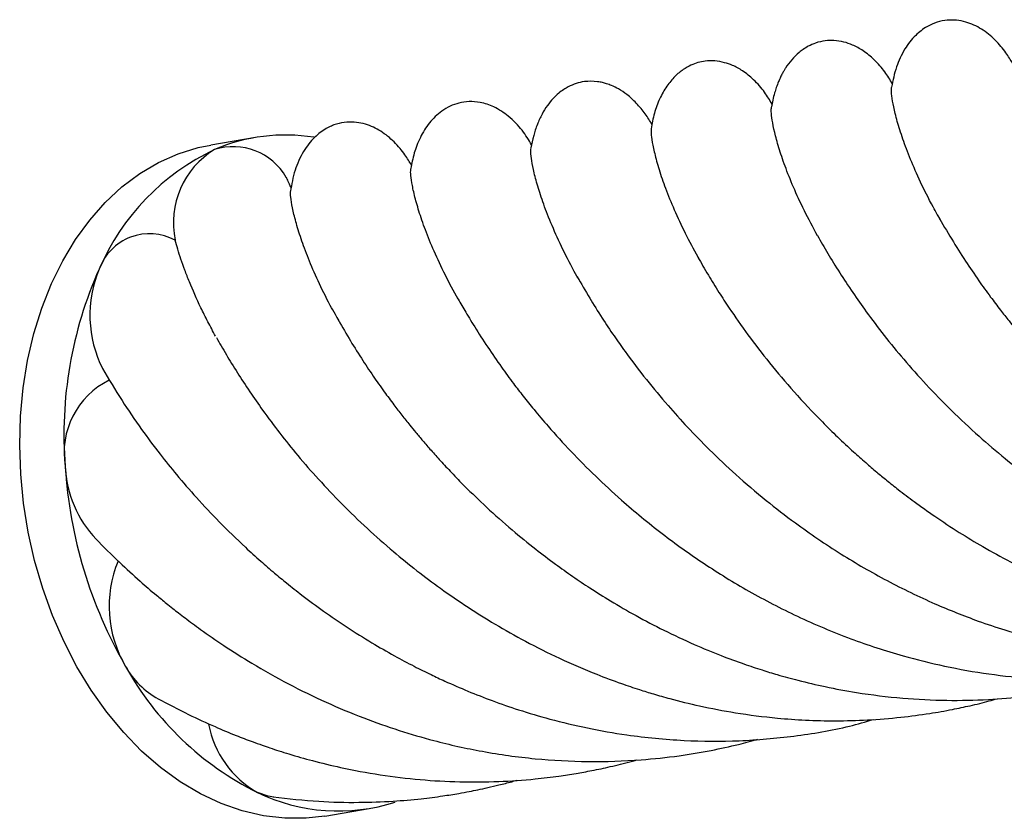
# Paper-space layout '_Derecha' of a CAD drawing. Header units: millimetres. Extents: x -113 to 33, y -80 to 35.
# Tile 1 of 2: x -113 to -38, y -80 to -19. Entities that reach past the tile are written whole.
import ezdxf

# ---------------------------------------------------------------- set-up
doc = ezdxf.new("R2010")
doc.units = ezdxf.units.MM

psp = doc.layouts.new('_Derecha')

# ---------------------------------------------------------------- linework, layer by layer
at = {"color": 7, "linetype": 'Continuous', "lineweight": 25}
for p, q in [((-95.112, -27.723), (-98.534, -28.304)), ((-89.785, -79.874), (-86.364, -79.294))]:
    psp.add_line(p, q, dxfattribs=at)
at = {"color": 7, "linetype": 'Continuous', "lineweight": 25, "flags": 128}
for points in [[(-113.152, -53.588), (-113.23, -51.358), (-113.167, -49.147), (-112.963, -46.973), (-112.62, -44.852), (-112.141, -42.799), (-111.528, -40.829), (-110.786, -38.958), (-109.922, -37.199), (-108.941, -35.565), (-107.85, -34.068), (-106.658, -32.719), (-105.373, -31.529), (-104.006, -30.505), (-102.565, -29.656), (-101.063, -28.988), (-99.509, -28.506), (-98.534, -28.304)], [(-89.785, -79.874), (-91.212, -80.039), (-92.843, -80.044), (-94.483, -79.857), (-96.121, -79.479), (-97.744, -78.913), (-99.341, -78.164), (-100.9, -77.236), (-102.409, -76.136), (-103.856, -74.874), (-105.232, -73.457), (-106.526, -71.898), (-107.728, -70.206), (-108.83, -68.395), (-109.823, -66.478), (-110.7, -64.469), (-111.455, -62.384), (-112.082, -60.237), (-112.576, -58.045), (-112.934, -55.823), (-113.152, -53.588)], [(-93.689, -78.415), (-94.131, -78.34), (-94.965, -78.055)]]:
    psp.add_lwpolyline(points, dxfattribs=at)
at = {"color": 7, "linetype": 'Continuous', "lineweight": 25}
for centre, radius, start, end in [((-92.807, -41.301), 13.769, 80.87727, 113.28158), ((-90.547, -44.965), 18.039, 115.27502, 156.72714), ((-94.859, -34.272), 6.563, 121.09969, 191.88525), ((-96.824, -33.141), 4.709, 29.9574, 107.61169), ((-103.257, -39.216), 4.099, 61.18082, 160.35444), ((-78.807, -50.523), 31.024, 155.8636, 184.59355), ((-98.741, -41.383), 9.096, 157.06335, 207.01573), ((-103.596, -51.955), 6.224, 116.24041, 189.7403), ((-101.02, -52.604), 8.72, 182.65844, 223.40873), ((-74.724, -50.812), 35.075, 183.58939, 210.03753), ((-97.281, -63.743), 9.076, 157.51507, 210.64708), ((-99.528, -65.286), 6.358, 209.0061, 241.2686), ((-84.48, -56.962), 23.555, 208.96607, 243.56797), ((-91.191, -71.403), 7.648, 190.52515, 240.42576), ((-88.737, -65.154), 14.326, 244.22792, 287.76358)]:
    psp.add_arc(centre, radius, start, end, dxfattribs=at)
for points, knots in [([(-36.926, -22.021), (-37.078, -21.759), (-37.399, -21.208), (-38.069, -20.395), (-38.754, -19.78), (-39.489, -19.255), (-40.569, -18.761), (-41.746, -18.646), (-42.741, -18.846), (-43.552, -19.199), (-44.461, -19.893), (-45.297, -20.987), (-45.934, -22.421), (-46.12, -23.344), (-46.222, -23.85)], [0, 0, 0, 0, 0.091, 0.191103, 0.236792, 0.280989, 0.370656, 0.475071, 0.533583, 0.59661, 0.670497, 0.759686, 0.868403, 1, 1, 1, 1]), ([(-46.159, -23.596), (-46.341, -23.292), (-46.708, -22.678), (-47.477, -21.787), (-48.332, -21.076), (-49.143, -20.624), (-49.923, -20.357), (-50.619, -20.253), (-51.349, -20.278), (-52.01, -20.432), (-52.575, -20.677), (-52.994, -20.934), (-53.649, -21.431), (-54.135, -22.008), (-54.487, -22.579), (-54.625, -22.824), (-54.772, -23.114), (-55.003, -23.639), (-55.269, -24.438), (-55.385, -25.025), (-55.453, -25.37)], [0, 0, 0, 0, 0.089335, 0.180334, 0.254988, 0.314901, 0.361865, 0.415515, 0.462239, 0.514751, 0.556129, 0.58681, 0.611316, 0.71765, 0.732129, 0.749125, 0.771605, 0.800926, 0.883051, 1, 1, 1, 1]), ([(-55.405, -25.159), (-55.584, -24.855), (-55.951, -24.229), (-56.733, -23.327), (-57.594, -22.623), (-58.376, -22.195), (-59.363, -21.85), (-60.445, -21.776), (-61.494, -22.071), (-62.266, -22.505), (-62.916, -23.042), (-63.546, -23.807), (-64.088, -24.784), (-64.498, -25.92), (-64.633, -26.657), (-64.705, -27.048)], [0, 0, 0, 0, 0.0897478, 0.1848132, 0.2613516, 0.3208255, 0.3648301, 0.4772682, 0.5643733, 0.6139358, 0.6715392, 0.7380193, 0.8143836, 0.9015627, 1, 1, 1, 1]), ([(-64.635, -26.727), (-64.797, -26.458), (-65.129, -25.903), (-65.786, -25.112), (-66.494, -24.459), (-67.147, -24.015), (-67.685, -23.747), (-68.095, -23.595), (-68.456, -23.496), (-69.035, -23.389), (-69.959, -23.393), (-70.807, -23.674), (-71.427, -24.037), (-71.832, -24.336), (-72.267, -24.748), (-72.708, -25.293), (-73.121, -25.968), (-73.476, -26.758), (-73.761, -27.64), (-73.873, -28.21), (-73.933, -28.514)], [0, 0, 0, 0, 0.077434, 0.159685, 0.227799, 0.282006, 0.322682, 0.35021, 0.371581, 0.398087, 0.469305, 0.566385, 0.595083, 0.62848, 0.668116, 0.715203, 0.770994, 0.83661, 0.912846, 1, 1, 1, 1]), ([(-42.371, -34.211), (-42.596, -33.824), (-43.22, -32.749), (-44.018, -31.129), (-44.789, -29.376), (-45.379, -27.806), (-45.804, -26.445), (-46.077, -25.327), (-46.211, -24.502), (-46.246, -24.02), (-46.221, -23.913), (-46.215, -23.886)], [0, 0, 0, 0, 0.0708851, 0.1969057, 0.3224919, 0.4480784, 0.5772927, 0.7065068, 0.8319591, 0.9582865, 1, 1, 1, 1]), ([(-73.883, -28.29), (-74.105, -27.92), (-74.544, -27.191), (-75.551, -26.124), (-76.701, -25.363), (-77.794, -25.006), (-78.674, -24.942), (-79.681, -25.081), (-80.576, -25.501), (-81.296, -26.1), (-81.749, -26.599), (-82.138, -27.152), (-82.584, -27.968), (-82.973, -29.057), (-83.103, -29.731), (-83.174, -30.103)], [0, 0, 0, 0, 0.109945, 0.216828, 0.303464, 0.375181, 0.437134, 0.494922, 0.598163, 0.643741, 0.686749, 0.729701, 0.774471, 0.875616, 1, 1, 1, 1]), ([(-51.907, -35.285), (-52.259, -34.631), (-52.971, -33.311), (-53.785, -31.517), (-54.436, -29.89), (-54.907, -28.476), (-55.227, -27.287), (-55.411, -26.359), (-55.484, -25.697), (-55.461, -25.49), (-55.451, -25.392)], [0, 0, 0, 0, 0.1256543, 0.253391, 0.3800043, 0.5074969, 0.6340413, 0.7614632, 0.8880046, 1, 1, 1, 1]), ([(-83.117, -29.857), (-83.271, -29.594), (-83.595, -29.04), (-84.254, -28.24), (-84.93, -27.63), (-85.467, -27.243), (-86.048, -26.924), (-86.681, -26.683), (-87.374, -26.54), (-88.122, -26.526), (-88.907, -26.675), (-89.734, -27.029), (-90.639, -27.714), (-91.489, -28.814), (-92.147, -30.288), (-92.328, -31.321), (-92.423, -31.86)], [0, 0, 0, 0, 0.091864, 0.193974, 0.240319, 0.284552, 0.327692, 0.372447, 0.421997, 0.476832, 0.536985, 0.603628, 0.68415, 0.778311, 0.884241, 1, 1, 1, 1]), ([(-64.697, -27.081), (-64.702, -27.172), (-64.715, -27.39), (-64.627, -28.067), (-64.417, -29.058), (-64.061, -30.317), (-63.547, -31.795), (-62.86, -33.465), (-62.028, -35.241), (-61.322, -36.517), (-60.985, -37.125)], [0, 0, 0, 0, 0.092619, 0.222863, 0.356868, 0.490873, 0.620977, 0.751989, 0.881848, 1, 1, 1, 1]), ([(-70.186, -38.741), (-70.328, -38.499), (-70.874, -37.569), (-71.623, -36.056), (-72.436, -34.25), (-73.046, -32.647), (-73.482, -31.274), (-73.765, -30.149), (-73.916, -29.292), (-73.961, -28.746), (-73.934, -28.605), (-73.924, -28.553)], [0, 0, 0, 0, 0.043855, 0.168795, 0.297343, 0.42589, 0.550734, 0.676449, 0.800996, 0.926409, 1, 1, 1, 1]), ([(-79.524, -40.154), (-79.868, -39.527), (-80.578, -38.232), (-81.403, -36.448), (-82.074, -34.794), (-82.569, -33.353), (-82.909, -32.132), (-83.107, -31.169), (-83.195, -30.467), (-83.179, -30.234), (-83.172, -30.123)], [0, 0, 0, 0, 0.119861, 0.247741, 0.374739, 0.502618, 0.629585, 0.757434, 0.8844, 1, 1, 1, 1]), ([(-92.39, -31.571), (-92.461, -31.401), (-92.602, -31.061), (-92.691, -30.889), (-92.735, -30.803)], [0, 0, 0, 0, 0.499827, 1, 1, 1, 1]), ([(-88.556, -42.064), (-88.833, -41.58), (-89.5, -40.417), (-90.323, -38.722), (-91.069, -36.998), (-91.629, -35.468), (-92.028, -34.157), (-92.283, -33.091), (-92.407, -32.312), (-92.417, -32.006), (-92.422, -31.869)], [0, 0, 0, 0, 0.094358, 0.226787, 0.360134, 0.492563, 0.625911, 0.758339, 0.891687, 1, 1, 1, 1]), ([(-42.659, -33.734), (-42.318, -34.329), (-41.681, -35.44), (-40.61, -37.137), (-39.597, -38.628), (-38.689, -39.889), (-37.903, -40.924), (-37.281, -41.714), (-36.744, -42.375), (-36.251, -42.966), (-35.688, -43.623), (-35.039, -44.358), (-34.288, -45.182), (-33.282, -46.24), (-31.952, -47.565), (-30.314, -49.087), (-28.685, -50.483), (-27.265, -51.622), (-26.048, -52.543), (-24.819, -53.428), (-23.412, -54.387), (-21.75, -55.439), (-19.608, -56.691), (-16.887, -58.105), (-14.232, -59.28), (-11.877, -60.179), (-9.873, -60.863), (-7.444, -61.566), (-4.681, -62.226), (-2.706, -62.527), (-1.704, -62.679)], [0, 0, 0, 0, 0.060673, 0.113274, 0.157837, 0.194254, 0.222577, 0.245753, 0.260277, 0.276128, 0.294061, 0.314053, 0.336374, 0.361587, 0.400944, 0.445678, 0.488589, 0.520129, 0.545066, 0.570739, 0.600587, 0.634721, 0.673336, 0.728903, 0.792462, 0.821477, 0.857066, 0.899645, 0.94908, 1, 1, 1, 1]), ([(-51.918, -35.266), (-51.664, -35.71), (-51.182, -36.554), (-50.27, -38.034), (-49.245, -39.601), (-48.105, -41.223), (-46.808, -42.94), (-45.272, -44.811), (-43.562, -46.734), (-41.635, -48.714), (-39.603, -50.616), (-37.608, -52.32), (-35.667, -53.838), (-33.603, -55.327), (-31.61, -56.626), (-29.738, -57.745), (-28.059, -58.671), (-26.209, -59.609), (-24.241, -60.511), (-22.34, -61.288), (-20.728, -61.88), (-19.496, -62.292), (-18.466, -62.613), (-17.423, -62.916), (-16.226, -63.234), (-14.37, -63.675), (-11.764, -64.172), (-8.358, -64.589), (-4.967, -64.747), (-1.675, -64.672), (1.533, -64.368), (4.058, -64.009), (5.503, -63.643), (5.806, -63.565)], [0, 0, 0, 0, 0.041879, 0.079524, 0.113537, 0.145142, 0.183923, 0.22261, 0.263872, 0.306369, 0.349157, 0.387188, 0.419857, 0.454298, 0.492744, 0.516413, 0.542076, 0.569669, 0.599194, 0.628132, 0.651, 0.666922, 0.679282, 0.693401, 0.709567, 0.727831, 0.768095, 0.813275, 0.86187, 0.900607, 0.941784, 0.987756, 1, 1, 1, 1]), ([(-98.169, -42.995), (-98.379, -42.616), (-98.577, -42.245), (-98.954, -41.516), (-99.132, -41.158), (-99.636, -40.113), (-99.927, -39.45), (-100.31, -38.516), (-100.429, -38.214), (-100.646, -37.634), (-100.744, -37.355), (-101.017, -36.551), (-101.166, -36.061), (-101.281, -35.624)], [0, 0, 0, 0, 0.125, 0.125, 0.25, 0.25, 0.5, 0.5, 0.625, 0.625, 0.75, 0.75, 1, 1, 1, 1]), ([(-61.105, -36.924), (-60.849, -37.373), (-60.375, -38.204), (-59.556, -39.523), (-58.567, -41.047), (-57.26, -42.917), (-55.613, -45.061), (-53.72, -47.3), (-51.569, -49.598), (-49.684, -51.408), (-48.251, -52.682), (-47.401, -53.408), (-46.566, -54.096), (-45.609, -54.855), (-44.386, -55.784), (-42.831, -56.892), (-41.072, -58.049), (-39.134, -59.225), (-37.245, -60.266), (-35.513, -61.136), (-34.105, -61.788), (-32.875, -62.321), (-31.667, -62.811), (-30.175, -63.375), (-28.282, -64.017), (-25.834, -64.727), (-23.063, -65.367), (-19.823, -65.914), (-16.295, -66.254), (-12.536, -66.315), (-8.82, -66.091), (-5.111, -65.536), (-2.54, -65.026), (-1.24, -64.613), (-1.159, -64.587)], [0, 0, 0, 0, 0.039413, 0.072883, 0.10053, 0.143527, 0.188025, 0.234192, 0.281831, 0.329941, 0.347582, 0.363176, 0.376785, 0.392529, 0.413279, 0.439085, 0.469084, 0.496763, 0.528183, 0.553195, 0.571896, 0.588156, 0.604914, 0.622181, 0.649618, 0.68191, 0.7196, 0.757948, 0.806884, 0.854195, 0.900713, 0.948186, 0.996761, 1, 1, 1, 1]), ([(-70.379, -38.426), (-70.074, -38.961), (-69.511, -39.95), (-68.542, -41.496), (-67.629, -42.868), (-66.494, -44.478), (-65.134, -46.271), (-63.515, -48.219), (-61.891, -50.017), (-60.172, -51.787), (-58.162, -53.681), (-55.959, -55.564), (-53.286, -57.631), (-50.203, -59.73), (-46.614, -61.808), (-43.605, -63.264), (-41.241, -64.255), (-39.449, -64.934), (-37.373, -65.632), (-34.922, -66.333), (-32.265, -66.938), (-29.618, -67.386), (-26.857, -67.705), (-24.056, -67.862), (-21.288, -67.845), (-18.91, -67.7), (-16.912, -67.483), (-15.285, -67.243), (-13.753, -66.966), (-12.118, -66.621), (-10.919, -66.299), (-10.281, -66.128)], [0, 0, 0, 0, 0.044473, 0.08217, 0.113133, 0.13804, 0.182682, 0.223473, 0.257554, 0.293955, 0.333821, 0.376431, 0.414963, 0.471453, 0.524895, 0.577373, 0.600355, 0.623272, 0.650797, 0.68398, 0.72032, 0.754323, 0.785809, 0.825667, 0.860567, 0.890673, 0.915936, 0.936689, 0.952986, 0.97494, 1, 1, 1, 1]), ([(-79.593, -40.037), (-79.416, -40.348), (-79.052, -40.989), (-78.271, -42.273), (-77.309, -43.785), (-76.285, -45.272), (-75.363, -46.534), (-74.519, -47.628), (-73.638, -48.723), (-72.44, -50.139), (-70.891, -51.847), (-69.004, -53.749), (-66.699, -55.879), (-63.941, -58.153), (-60.663, -60.502), (-57.189, -62.641), (-53.428, -64.594), (-49.461, -66.268), (-45.657, -67.515), (-42.096, -68.396), (-38.757, -68.985), (-35.44, -69.333), (-32.202, -69.448), (-28.661, -69.345), (-24.744, -68.882), (-21.634, -68.321), (-20.003, -67.81), (-19.749, -67.731)], [0, 0, 0, 0, 0.030803, 0.063471, 0.098351, 0.130708, 0.1567, 0.1766, 0.198035, 0.224748, 0.265167, 0.304765, 0.343304, 0.399113, 0.452488, 0.505569, 0.560125, 0.617346, 0.67144, 0.713168, 0.757159, 0.800457, 0.839958, 0.880287, 0.935014, 0.98988, 1, 1, 1, 1]), ([(-88.851, -41.57), (-88.549, -42.098), (-87.98, -43.093), (-87.032, -44.615), (-86.118, -45.986), (-85.273, -47.189), (-84.528, -48.194), (-83.87, -49.048), (-83.307, -49.757), (-82.765, -50.419), (-82.225, -51.06), (-81.595, -51.785), (-80.864, -52.6), (-80.008, -53.521), (-78.844, -54.713), (-77.313, -56.193), (-75.487, -57.812), (-73.707, -59.269), (-72.137, -60.458), (-70.738, -61.455), (-69.341, -62.392), (-67.724, -63.405), (-65.835, -64.5), (-63.689, -65.623), (-61.501, -66.649), (-59.437, -67.503), (-57.691, -68.147), (-56.253, -68.627), (-54.87, -69.047), (-53.257, -69.489), (-51.227, -69.965), (-48.549, -70.462), (-45.432, -70.845), (-42.046, -71.014), (-38.92, -70.952), (-36.187, -70.723), (-33.959, -70.416), (-32.099, -70.076), (-30.479, -69.727), (-29.435, -69.44), (-28.94, -69.305)], [0, 0, 0, 0, 0.040874, 0.076977, 0.108369, 0.134921, 0.156723, 0.173709, 0.189593, 0.201091, 0.214329, 0.229303, 0.246027, 0.264998, 0.286401, 0.32034, 0.357737, 0.390034, 0.415809, 0.437952, 0.4594, 0.48426, 0.514081, 0.545146, 0.578371, 0.6072, 0.630953, 0.649641, 0.665193, 0.686207, 0.713492, 0.744595, 0.789869, 0.832819, 0.873389, 0.908614, 0.937035, 0.958838, 0.980496, 1, 1, 1, 1]), ([(-98.11, -43.102), (-97.868, -43.525), (-97.408, -44.332), (-96.547, -45.735), (-95.581, -47.221), (-94.495, -48.787), (-93.273, -50.423), (-91.84, -52.2), (-90.263, -54.013), (-88.484, -55.891), (-86.563, -57.753), (-84.623, -59.469), (-82.743, -60.997), (-80.829, -62.432), (-78.827, -63.809), (-76.645, -65.173), (-74.309, -66.489), (-71.704, -67.791), (-69.229, -68.857), (-67.164, -69.633), (-65.708, -70.124), (-64.467, -70.508), (-62.935, -70.943), (-60.842, -71.457), (-58.086, -71.983), (-55.364, -72.331), (-52.795, -72.513), (-50.481, -72.569), (-48.028, -72.503), (-45.609, -72.309), (-43.438, -72.02), (-41.67, -71.709), (-40.144, -71.384), (-38.995, -71.112), (-38.306, -70.914), (-38.105, -70.856)], [0, 0, 0, 0, 0.038815, 0.073872, 0.105665, 0.135197, 0.171644, 0.206893, 0.244498, 0.283566, 0.323295, 0.3608, 0.39311, 0.42371, 0.458042, 0.48988, 0.524715, 0.562589, 0.602677, 0.628462, 0.647122, 0.661442, 0.677978, 0.707783, 0.74337, 0.78448, 0.811769, 0.84101, 0.872239, 0.90477, 0.932937, 0.955265, 0.9728, 0.9921, 1, 1, 1, 1]), ([(-106.857, -45.489), (-106.38, -46.296), (-105.489, -47.802), (-103.97, -50.032), (-102.547, -51.947), (-101.132, -53.7), (-99.635, -55.433), (-97.876, -57.303), (-96.207, -58.933), (-94.767, -60.236), (-93.706, -61.152), (-92.652, -62.02), (-91.402, -63.003), (-89.86, -64.145), (-88.065, -65.37), (-86.246, -66.516), (-84.517, -67.513), (-82.996, -68.324), (-81.703, -68.969), (-80.331, -69.611), (-78.766, -70.289), (-76.877, -71.03), (-74.784, -71.755), (-72.348, -72.478), (-69.569, -73.14), (-66.131, -73.742), (-62.231, -74.118), (-57.933, -74.147), (-53.679, -73.767), (-50.219, -73.211), (-48.213, -72.625), (-47.598, -72.445)], [0, 0, 0, 0, 0.05615, 0.104731, 0.145675, 0.178981, 0.21665, 0.256525, 0.29864, 0.322051, 0.342291, 0.359572, 0.380754, 0.40963, 0.439676, 0.470407, 0.497379, 0.520542, 0.53985, 0.555371, 0.581136, 0.607947, 0.636324, 0.669502, 0.708549, 0.749001, 0.806867, 0.862532, 0.917843, 0.974775, 1, 1, 1, 1]), ([(-107.385, -58.565), (-106.781, -59.174), (-105.692, -60.272), (-104.11, -61.716), (-102.898, -62.758), (-102.055, -63.449), (-101.488, -63.902), (-101.011, -64.276), (-100.507, -64.662), (-99.94, -65.087), (-98.961, -65.8), (-97.457, -66.839), (-95.213, -68.259), (-92.594, -69.733), (-89.72, -71.138), (-86.884, -72.326), (-84.114, -73.302), (-81.078, -74.19), (-77.596, -74.965), (-73.626, -75.519), (-69.543, -75.739), (-65.842, -75.618), (-62.691, -75.281), (-60.194, -74.859), (-58.173, -74.431), (-56.989, -74.096), (-56.498, -73.957)], [0, 0, 0, 0, 0.052163, 0.094098, 0.125848, 0.144626, 0.156385, 0.166893, 0.178702, 0.191841, 0.206317, 0.245682, 0.292043, 0.350014, 0.40701, 0.462507, 0.513068, 0.561618, 0.628237, 0.699402, 0.770584, 0.841349, 0.892308, 0.935783, 0.9734, 1, 1, 1, 1]), ([(-102.632, -70.837), (-101.843, -71.255), (-100.401, -72.018), (-98.369, -72.948), (-96.734, -73.63), (-95.518, -74.095), (-94.65, -74.406), (-93.965, -74.642), (-93.28, -74.868), (-92.198, -75.207), (-90.622, -75.654), (-88.291, -76.217), (-85.531, -76.728), (-82.473, -77.097), (-79.428, -77.268), (-76.472, -77.246), (-73.929, -77.069), (-71.95, -76.832), (-70.502, -76.609), (-69.186, -76.369), (-67.776, -76.066), (-66.632, -75.795), (-65.966, -75.6), (-65.828, -75.56)], [0, 0, 0, 0, 0.072012, 0.131475, 0.178364, 0.212973, 0.234782, 0.251336, 0.270286, 0.291674, 0.340821, 0.399286, 0.4802, 0.561118, 0.640869, 0.719231, 0.79287, 0.840682, 0.875473, 0.907838, 0.945531, 0.988665, 1, 1, 1, 1]), ([(-93.753, -78.407), (-92.582, -78.536), (-90.391, -78.778), (-87.307, -78.844), (-84.679, -78.753), (-82.531, -78.567), (-80.851, -78.351), (-79.622, -78.154), (-78.726, -77.99), (-77.985, -77.842), (-77.224, -77.678), (-76.356, -77.472), (-75.611, -77.29), (-75.161, -77.156), (-75.032, -77.117)], [0, 0, 0, 0, 0.187082, 0.350064, 0.489296, 0.604301, 0.692318, 0.758181, 0.801838, 0.837005, 0.878202, 0.925441, 0.9787, 1, 1, 1, 1])]:
    psp.add_open_spline(points, degree=3, knots=knots, dxfattribs=at)

doc.saveas('drawing.dxf')
